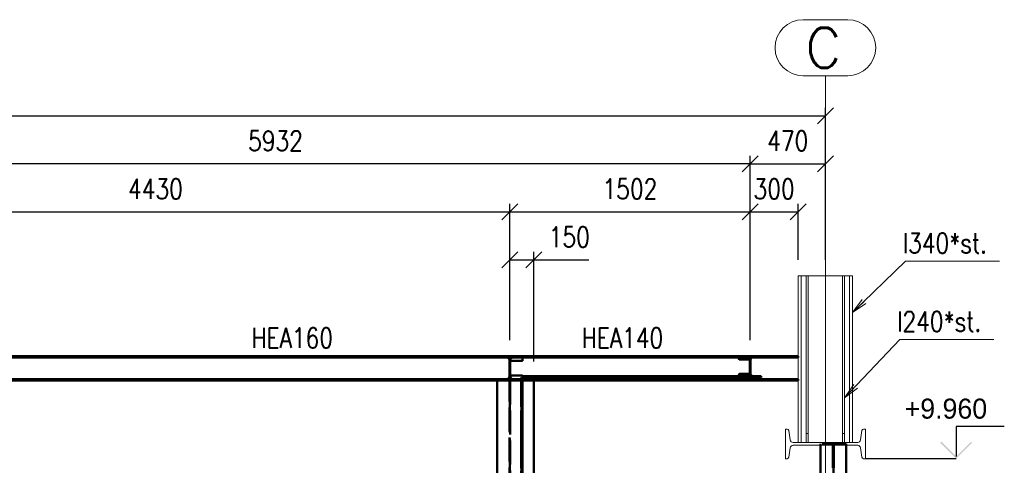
# Paper-space layout 'Layout1' of a CAD drawing. Extents: x -2 to 1083, y -36 to 422.
# Tile 26 of 93: x 366 to 489, y 136 to 192. Entities that reach past the tile are written whole.
import ezdxf

# ---------------------------------------------------------------- set-up
doc = ezdxf.new("R2010")
doc.units = 0
for name, pattern in [('ACAD_ISO02W100', [15, 12, -3]), ('ACAD_ISO04W100', [30.5, 24, -3, 0.5, -3]), ('HP_01_CER_B', [8, 5, -1, 1, -1])]:
    doc.linetypes.add(name, pattern=pattern)
doc.layers.get('0').update_dxf_attribs({"linetype": 'CONTINUOUS'})
doc.layers.get('DEFPOINTS').update_dxf_attribs({"color": 132, "linetype": 'CONTINUOUS'})
doc.layers.add('AS_INS_ON', color=7, linetype='CONTINUOUS')
for name, color, linetype, lineweight in [('SS_1.ET-HALA_TaO-RASTR', 7, 'HP_01_CER_B', 13), ('SS_1.ET-HALA_TaO-SLOUP', 9, 'CONTINUOUS', 13), ('SS_2.ET-HALA_TaO-KCE_VELINU-NADSTAVBA', 72, 'CONTINUOUS', 50), ('SS_KOTY', 3, 'CONTINUOUS', 25), ('SS_POPIS_PROFILU', 13, 'CONTINUOUS', 25), ('SS_SRAFY', 8, 'CONTINUOUS', 18), ('SS_STAV.OK-POPIS_PROFILU', 9, 'CONTINUOUS', 13)]:
    doc.layers.add(name, color=color, linetype=linetype, lineweight=lineweight)
doc.styles.add('ROMANS', font='romans.shx', dxfattribs={"width": 0.8})
doc.styles.add('romans.shx', font='romans.shx', dxfattribs={"height": 5})
doc.linetypes.add('ZIGZAG', pattern='A,0.00254,-5.08,[131,ltypeshp.shx,S=5.08,R=0,X=-5.08,Y=0],-10.16,[131,ltypeshp.shx,S=5.08,R=180,X=5.08,Y=0],-5.08', length=20.32254)
doc.dimstyles.new('A-1_(2.5)_50AS', dxfattribs={"dimtxt": 2.5, "dimasz": 2, "dimexe": 1, "dimexo": 2, "dimgap": 0, "dimtad": 0, "dimdec": 1, "dimlfac": 50, "dimrnd": 1, "dimtxsty": 'ROMANS', "dimblk1": 'OBLIQUE', "dimblk2": 'OBLIQUE', "dimsah": 1, "dimcen": 2, "dimclrd": 256, "dimclre": 256, "dimclrt": 256, "dimadec": 1, "dimazin": 2, "dimtfac": 0.714286, "dimtdec": 1, "dimtmove": 0, "dimatfit": 3, "dimldrblk": 'OPEN', "dimfxl": 1, "dimtvp": 1.142857, "dimtfill": 1, "dimtolj": 1, "dimlwd": -1, "dimlwe": -1, "dimarcsym": 0})
pattern_1 = [(45, (84.875306, 95.420354), (-0.044901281, 0.044901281), [])]

# ---------------------------------------------------------------- blocks, each defined once
blk = doc.blocks.new('_Oblique')
at = {"color": 0, "linetype": 'ByBlock', "lineweight": -2}
blk.add_line((-0.5, -0.5), (0.5, 0.5), dxfattribs=at)
blk = doc.blocks.new('*D62')
at = {"layer": 'DEFPOINTS', "color": 0, "transparency": 16777216}
for p in [(427.64, 167.84), (339.04, 149.82, -164414.6), (427.64, 149.82, -164378.48)]:
    blk.add_point(p, dxfattribs=at)
at = {"layer": 'SS_KOTY', "transparency": 16777216}
for p, q in [((339.04, 151.82), (339.04, 168.84)), ((427.64, 151.82), (427.64, 168.84)), ((339.04, 167.84), (427.64, 167.84))]:
    blk.add_line(p, q, dxfattribs=at)
at = {"layer": 'SS_KOTY', "transparency": 16777216, "xscale": 2, "yscale": 2, "zscale": 2, "rotation": 180}
blk.add_blockref('_Oblique', (339.04, 167.84), dxfattribs=at)
at = {"layer": 'SS_KOTY', "transparency": 16777216, "xscale": 2, "yscale": 2, "zscale": 2}
blk.add_blockref('_Oblique', (427.64, 167.84), dxfattribs=at)
at = {"layer": 'SS_KOTY', "transparency": 16777216, "insert": (383.34, 170.7), "char_height": 2.5, "attachment_point": 5, "style": 'ROMANS', "bg_fill": 3, "box_fill_scale": 1.1, "bg_fill_color": 256, "bg_fill_true_color": 13158600, "bg_fill_transparency": 0}
blk.add_mtext('\\A1;4430', dxfattribs=at)
blk = doc.blocks.new('_OPEN')
at = {"color": 0, "linetype": 'ByBlock'}
for p, q in [((-1, 0.167), (0, 0)), ((0, 0), (-1, -0.167)), ((0, 0), (-1, 0))]:
    blk.add_line(p, q, dxfattribs=at)
blk = doc.blocks.new('*D63')
at = {"layer": 'DEFPOINTS', "color": 0, "transparency": 16777216}
for p in [(457.67, 167.84), (427.64, 149.82, -164378.48), (457.67, 149.82, -164374.6)]:
    blk.add_point(p, dxfattribs=at)
at = {"layer": 'SS_KOTY', "transparency": 16777216}
for p, q in [((427.64, 151.82), (427.64, 168.84)), ((457.67, 151.82), (457.67, 168.84)), ((427.64, 167.84), (457.67, 167.84))]:
    blk.add_line(p, q, dxfattribs=at)
at = {"layer": 'SS_KOTY', "transparency": 16777216, "xscale": 2, "yscale": 2, "zscale": 2, "rotation": 180}
blk.add_blockref('_Oblique', (427.64, 167.84), dxfattribs=at)
at = {"layer": 'SS_KOTY', "transparency": 16777216, "xscale": 2, "yscale": 2, "zscale": 2}
blk.add_blockref('_Oblique', (457.67, 167.84), dxfattribs=at)
at = {"layer": 'SS_KOTY', "transparency": 16777216, "insert": (442.65, 170.7), "char_height": 2.5, "attachment_point": 5, "style": 'ROMANS', "bg_fill": 3, "box_fill_scale": 1.1, "bg_fill_color": 256, "bg_fill_true_color": 13158600, "bg_fill_transparency": 0}
blk.add_mtext('\\A1;1502', dxfattribs=at)
blk = doc.blocks.new('*D64')
at = {"layer": 'DEFPOINTS', "color": 0, "transparency": 16777216}
for p in [(463.68, 167.84), (463.68, 159.84, -164413.23), (457.67, 149.82, -164374.6)]:
    blk.add_point(p, dxfattribs=at)
at = {"layer": 'SS_KOTY', "transparency": 16777216}
for p, q in [((457.67, 151.82), (457.67, 168.84)), ((463.68, 161.84), (463.68, 168.84)), ((457.67, 167.84), (463.68, 167.84))]:
    blk.add_line(p, q, dxfattribs=at)
at = {"layer": 'SS_KOTY', "transparency": 16777216, "xscale": 2, "yscale": 2, "zscale": 2, "rotation": 180}
blk.add_blockref('_Oblique', (457.67, 167.84), dxfattribs=at)
at = {"layer": 'SS_KOTY', "transparency": 16777216, "xscale": 2, "yscale": 2, "zscale": 2}
blk.add_blockref('_Oblique', (463.68, 167.84), dxfattribs=at)
at = {"layer": 'SS_KOTY', "transparency": 16777216, "insert": (460.67, 170.7), "char_height": 2.5, "attachment_point": 5, "style": 'ROMANS', "bg_fill": 3, "box_fill_scale": 1.1, "bg_fill_color": 256, "bg_fill_true_color": 13158600, "bg_fill_transparency": 0}
blk.add_mtext('\\A1;300', dxfattribs=at)
blk = doc.blocks.new('*D65')
at = {"layer": 'DEFPOINTS', "color": 0, "transparency": 16777216}
for p in [(467.08, 173.84), (467.08, 159.84, -164377.76), (457.67, 149.82, -164374.6)]:
    blk.add_point(p, dxfattribs=at)
at = {"layer": 'SS_KOTY', "transparency": 16777216}
for p, q in [((457.67, 151.82), (457.67, 174.84)), ((467.08, 161.84), (467.08, 174.84)), ((457.67, 173.84), (467.08, 173.84))]:
    blk.add_line(p, q, dxfattribs=at)
at = {"layer": 'SS_KOTY', "transparency": 16777216, "xscale": 2, "yscale": 2, "zscale": 2, "rotation": 180}
blk.add_blockref('_Oblique', (457.67, 173.84), dxfattribs=at)
at = {"layer": 'SS_KOTY', "transparency": 16777216, "xscale": 2, "yscale": 2, "zscale": 2}
blk.add_blockref('_Oblique', (467.08, 173.84), dxfattribs=at)
at = {"layer": 'SS_KOTY', "transparency": 16777216, "insert": (462.37, 176.7), "char_height": 2.5, "attachment_point": 5, "style": 'ROMANS', "bg_fill": 3, "box_fill_scale": 1.1, "bg_fill_color": 256, "bg_fill_true_color": 13158600, "bg_fill_transparency": 0}
blk.add_mtext('\\A1;470', dxfattribs=at)
blk = doc.blocks.new('*D69')
at = {"layer": 'DEFPOINTS', "color": 0, "transparency": 16777216}
for p in [(430.64, 161.84), (427.64, 149.82, -164378.48), (430.64, 147.16, -164380)]:
    blk.add_point(p, dxfattribs=at)
at = {"layer": 'SS_KOTY', "transparency": 16777216}
for p, q in [((427.64, 151.82), (427.64, 162.84)), ((430.64, 149.16), (430.64, 162.84)), ((427.64, 161.84), (430.64, 161.84)), ((430.64, 161.84), (437.49, 161.84))]:
    blk.add_line(p, q, dxfattribs=at)
at = {"layer": 'SS_KOTY', "transparency": 16777216, "xscale": 2, "yscale": 2, "zscale": 2, "rotation": 180}
blk.add_blockref('_Oblique', (427.64, 161.84), dxfattribs=at)
at = {"layer": 'SS_KOTY', "transparency": 16777216, "xscale": 2, "yscale": 2, "zscale": 2}
blk.add_blockref('_Oblique', (430.64, 161.84), dxfattribs=at)
at = {"layer": 'SS_KOTY', "transparency": 16777216, "insert": (435.06, 164.7), "char_height": 2.5, "attachment_point": 5, "style": 'ROMANS', "bg_fill": 3, "box_fill_scale": 1.1, "bg_fill_color": 256, "bg_fill_true_color": 13158600, "bg_fill_transparency": 0}
blk.add_mtext('\\A1;150', dxfattribs=at)
blk = doc.blocks.new('*D78')
at = {"layer": 'DEFPOINTS', "color": 0, "transparency": 16777216}
for p in [(339.04, 173.84), (339.04, 149.82, -164414.6), (457.67, 149.82, -164374.6)]:
    blk.add_point(p, dxfattribs=at)
at = {"layer": 'SS_KOTY', "transparency": 16777216}
for p, q in [((339.04, 151.82), (339.04, 174.84)), ((457.67, 151.82), (457.67, 174.84)), ((457.67, 173.84), (339.04, 173.84))]:
    blk.add_line(p, q, dxfattribs=at)
at = {"layer": 'SS_KOTY', "transparency": 16777216, "xscale": 2, "yscale": 2, "zscale": 2, "rotation": 180}
blk.add_blockref('_Oblique', (339.04, 173.84), dxfattribs=at)
at = {"layer": 'SS_KOTY', "transparency": 16777216, "xscale": 2, "yscale": 2, "zscale": 2}
blk.add_blockref('_Oblique', (457.67, 173.84), dxfattribs=at)
at = {"layer": 'SS_KOTY', "transparency": 16777216, "insert": (398.35, 176.7), "char_height": 2.5, "attachment_point": 5, "style": 'ROMANS', "bg_fill": 3, "box_fill_scale": 1.1, "bg_fill_color": 256, "bg_fill_true_color": 13158600, "bg_fill_transparency": 0}
blk.add_mtext('\\A1;5932', dxfattribs=at)
blk = doc.blocks.new('*D80')
at = {"layer": 'DEFPOINTS', "color": 0, "transparency": 16777216}
for p in [(467.08, 179.84), (52.28, 164.84), (467.08, 159.84, -164377.76)]:
    blk.add_point(p, dxfattribs=at)
at = {"layer": 'SS_KOTY', "transparency": 16777216}
for p, q in [((52.28, 166.84), (52.28, 180.84)), ((52.28, 179.84), (467.08, 179.84)), ((467.08, 161.84), (467.08, 180.84))]:
    blk.add_line(p, q, dxfattribs=at)
at = {"layer": 'SS_KOTY', "transparency": 16777216, "xscale": 2, "yscale": 2, "zscale": 2, "rotation": 180}
blk.add_blockref('_Oblique', (52.28, 179.84), dxfattribs=at)
at = {"layer": 'SS_KOTY', "transparency": 16777216, "xscale": 2, "yscale": 2, "zscale": 2}
blk.add_blockref('_Oblique', (467.08, 179.84), dxfattribs=at)
at = {"layer": 'SS_KOTY', "transparency": 16777216, "insert": (259.68, 182.7), "char_height": 2.5, "attachment_point": 5, "style": 'ROMANS', "bg_fill": 3, "box_fill_scale": 1.1, "bg_fill_color": 256, "bg_fill_true_color": 13158600, "bg_fill_transparency": 0}
blk.add_mtext('\\A1;20740', dxfattribs=at)

psp = doc.layouts.get("Layout1")

# ---------------------------------------------------------------- hatches: boundary and pattern name
at = {"layer": 'AS_INS_ON'}
psp.add_hatch(color=9, dxfattribs=at).paths.add_polyline_path([(481.5784, 139.1518), (481.4369, 139.0104), (483.4369, 137.0104), (485.4369, 139.0104), (485.2955, 139.1518), (483.4369, 137.2932)])

# ---------------------------------------------------------------- linework, layer by layer
at = {"layer": 'AS_INS_ON', "color": 9}
for p, q in [((489.4369, 141.0104, -164374.6), (483.4369, 141.0104, -164374.6)), ((483.4369, 141.0104, -164374.6), (483.4369, 137.2932, -164374.6)), ((483.4369, 137.0104), (472.0754, 137.0104))]:
    psp.add_line(p, q, dxfattribs=at)
at = {"layer": 'SS_1.ET-HALA_TaO-RASTR', "linetype": 'Continuous', "ltscale": 0.25}
psp.add_line((469.861, 191.8417), (464.2896, 191.8417), dxfattribs=at)
psp.add_arc((469.861, 188.3417), 3.5, 270, 90, dxfattribs=at)
at = {"layer": 'SS_1.ET-HALA_TaO-SLOUP', "color": 5, "linetype": 'Continuous', "ltscale": 0.25}
for p, q in [((469.2133, 159.8358), (469.2133, 139.0404)), ((469.4753, 139.0404), (469.4753, 159.8358)), ((470.1093, 159.8358), (470.1093, 139.0404)), ((470.4753, 139.0404), (470.4753, 159.8358)), ((463.6753, 139.0404), (463.6753, 146.7804)), ((462.2979, 140.7104), (462.0753, 140.7104)), ((462.0753, 140.7104), (462.0753, 137.0104)), ((462.6762, 139.3504), (462.5118, 140.5243)), ((471.6388, 140.5243), (471.4744, 139.3504)), ((472.0753, 140.7104), (471.8527, 140.7104)), ((472.0753, 137.0104), (472.0753, 140.7104)), ((462.5118, 137.1964), (462.6762, 138.3703)), ((471.1179, 139.0404), (463.0327, 139.0404)), ((463.0327, 138.6804), (471.1179, 138.6804)), ((471.4744, 138.3703), (471.6388, 137.1964)), ((462.0753, 137.0104), (462.2979, 137.0104)), ((471.8527, 137.0104), (472.0753, 137.0104))]:
    psp.add_line(p, q, dxfattribs=at)
at = {"layer": 'SS_1.ET-HALA_TaO-SLOUP', "color": 9, "linetype": 'ZIGZAG', "ltscale": 0.25}
psp.add_line((470.4753, 159.8358), (469.4753, 159.8358), dxfattribs=at)
at = {"layer": 'SS_1.ET-HALA_TaO-SLOUP', "color": 9, "linetype": 'ACAD_ISO02W100', "ltscale": 0.25}
for p, q in [((464.6753, 140.1496), (464.9373, 140.1496)), ((469.2133, 140.1496), (469.4753, 140.1496))]:
    psp.add_line(p, q, dxfattribs=at)
at = {"layer": 'SS_1.ET-HALA_TaO-SLOUP', "color": 5, "linetype": 'Continuous', "ltscale": 0.25}
for centre, start, end in [((462.2979, 140.4944), 7.97, 90), ((471.8527, 140.4944), 90, 172.03), ((462.2979, 137.2264), 270, 352.03), ((471.8527, 137.2264), 187.97, 270)]:
    psp.add_arc(centre, 0.216, start, end, dxfattribs=at)
at = {"layer": 'SS_1.ET-HALA_TaO-SLOUP', "color": 5, "linetype": 'Continuous', "ltscale": 0.25, "extrusion": (-1.52649e-12, -7.60367e-13, -1)}
psp.add_arc((-463.0327, 139.4004), 0.36, 270, 352.03, dxfattribs=at)
at = {"layer": 'SS_1.ET-HALA_TaO-SLOUP', "color": 5, "linetype": 'Continuous', "ltscale": 0.25, "extrusion": (6.69427e-13, -1.61682e-12, -1)}
psp.add_arc((-471.1179, 139.4004), 0.36, 187.97, 270, dxfattribs=at)
at = {"layer": 'SS_1.ET-HALA_TaO-SLOUP', "color": 5, "linetype": 'Continuous', "ltscale": 0.25, "extrusion": (-1.52649e-12, 7.6049e-13, -1)}
psp.add_arc((-463.0327, 138.3204), 0.36, 7.97, 90, dxfattribs=at)
at = {"layer": 'SS_1.ET-HALA_TaO-SLOUP', "color": 5, "linetype": 'Continuous', "ltscale": 0.25, "extrusion": (6.69427e-13, 1.61694e-12, -1)}
psp.add_arc((-471.1179, 138.3204), 0.36, 90, 172.03, dxfattribs=at)
at = {"layer": 'SS_2.ET-HALA_TaO-KCE_VELINU-NADSTAVBA', "color": 1, "linetype": 'Continuous', "ltscale": 0.25}
for p, q in [((456.269, 147.4904), (456.269, 147.3304)), ((456.269, 147.3304), (457.374, 147.3304)), ((456.269, 147.3304), (456.269, 147.1604)), ((456.269, 147.1604), (459.069, 147.1604)), ((456.369, 147.5904), (457.614, 147.5904)), ((457.964, 147.3304), (459.069, 147.3304)), ((459.069, 147.1604), (459.069, 147.3304)), ((463.6753, 146.7804), (463.6753, 146.9604)), ((466.4753, 138.6804), (466.4753, 97.8204)), ((469.6753, 97.8204), (469.6753, 138.6804))]:
    psp.add_line(p, q, dxfattribs=at)
at = {"layer": 'SS_2.ET-HALA_TaO-KCE_VELINU-NADSTAVBA', "color": 3, "linetype": 'ACAD_ISO02W100', "ltscale": 0.25}
for p, q in [((456.269, 147.2804), (459.069, 147.2804)), ((457.424, 147.3511), (457.374, 147.3304)), ((457.4947, 147.3804), (457.424, 147.3511)), ((457.4947, 147.3804), (457.8433, 147.3804)), ((457.914, 147.3511), (457.8433, 147.3804)), ((457.964, 147.3304), (457.914, 147.3511)), ((469.6753, 138.8604), (466.4753, 138.8604)), ((466.4753, 138.8604), (466.4753, 138.6804)), ((468.0153, 138.8604), (468.0153, 95.4204)), ((468.1353, 138.8604), (468.1353, 95.4204)), ((469.6753, 138.6804), (469.6753, 138.8604))]:
    psp.add_line(p, q, dxfattribs=at)
at = {"layer": 'SS_2.ET-HALA_TaO-KCE_VELINU-NADSTAVBA', "color": 7, "linetype": 'ACAD_ISO04W100', "ltscale": 0.25}
psp.add_line((468.0753, 95.4204), (468.0753, 138.8604), dxfattribs=at)
at = {"layer": 'SS_2.ET-HALA_TaO-KCE_VELINU-NADSTAVBA', "color": 1, "linetype": 'Continuous', "ltscale": 0.25, "extrusion": (5.82046e-12, -2.41098e-12, -1)}
psp.add_arc((-456.369, 147.4904, 0), 0.1, 0, 90, dxfattribs=at)
at = {"layer": 'SS_2.ET-HALA_TaO-KCE_VELINU-NADSTAVBA', "color": 1, "linetype": 'Continuous', "ltscale": 0.25, "extrusion": (-3.06162e-16, 6.12323e-17, -1)}
for centre, start, end in [((-457.374, 147.5704), 180, 270), ((-457.964, 147.5704), 270, 0)]:
    psp.add_arc(centre, 0.24, start, end, dxfattribs=at)
at = {"layer": 'SS_STAV.OK-POPIS_PROFILU', "color": 0, "linetype": 'ByBlock'}
for p, q in [((470.4753, 155.2496), (471.6792, 156.8811)), ((470.4753, 155.2496), (471.9113, 156.6417)), ((472.1433, 156.4024), (470.4753, 155.2496)), ((469.4753, 144.6051), (470.6111, 146.2847)), ((469.4753, 144.6051), (470.8528, 146.0552)), ((471.0945, 145.8256), (469.4753, 144.6051))]:
    psp.add_line(p, q, dxfattribs=at)
at = {"layer": 'SS_STAV.OK-POPIS_PROFILU', "color": 9}
for points in [[(470.4753, 155.2496), (477.1059, 161.6779), (488.8201, 161.6779)], [(469.4753, 144.6051), (476.3973, 151.8917), (488.1116, 151.8917)]]:
    psp.add_lwpolyline(points, dxfattribs=at)

# ---------------------------------------------------------------- texts
at = {"layer": 'AS_INS_ON', "color": 9}
psp.add_text('+9.960', height=2.5, dxfattribs=at).set_placement((476.9783, 142.0104))
at = {"layer": 'SS_1.ET-HALA_TaO-RASTR', "color": 7, "style": 'romans.shx'}
psp.add_text('C', height=5, dxfattribs=at).set_placement((464.5833, 185.8417))
at = {"layer": 'SS_STAV.OK-POPIS_PROFILU', "color": 9, "style": 'romans.shx', "width": 0.8}
for s, p in [('I340*st.', (476.7287, 162.6779)), ('I240*st.', (476.0202, 152.8917))]:
    psp.add_text(s, height=2.5, dxfattribs=at).set_placement(p)

# ---------------------------------------------------------------- dimensions: what is measured, and where the dimension line sits
at = {"layer": 'SS_KOTY'}
dim = psp.add_linear_dim(base=(427.6353, 167.8417), p1=(339.0353, 149.8204, -164414.6), p2=(427.6353, 149.8204, -164378.48), dimstyle='A-1_(2.5)_50AS', override={"dimtmove": 1}, dxfattribs=at)
dim.commit()
dim.dimension.update_dxf_attribs({"geometry": '*D62', "text_midpoint": (383.3353, 170.6988)})

# ---------------------------------------------------------------- next in the draw order: dimensions: what is measured, and where the dimension line sits
dim = psp.add_linear_dim(base=(457.669, 167.8417), p1=(427.6353, 149.8204, -164378.48), p2=(457.669, 149.8204, -164374.6), dimstyle='A-1_(2.5)_50AS', override={"dimtmove": 1}, dxfattribs=at)
dim.commit()
dim.dimension.update_dxf_attribs({"geometry": '*D63', "text_midpoint": (442.6522, 170.6988)})

# ---------------------------------------------------------------- next in the draw order: dimensions: what is measured, and where the dimension line sits
dim = psp.add_linear_dim(base=(463.6753, 167.8417), p1=(457.669, 149.8204, -164374.6), p2=(463.6753, 159.8358, -164413.23), dimstyle='A-1_(2.5)_50AS', override={"dimtmove": 1}, dxfattribs=at)
dim.commit()
dim.dimension.update_dxf_attribs({"geometry": '*D64', "text_midpoint": (460.6722, 170.6988)})
dim = psp.add_linear_dim(base=(430.6353, 161.8417), p1=(427.6353, 149.8204, -164378.48), p2=(430.6353, 147.1604, -164380), dimstyle='A-1_(2.5)_50AS', dxfattribs=at)
dim.commit()
dim.dimension.update_dxf_attribs({"geometry": '*D69', "text_midpoint": (435.0639, 164.6988)})

# ---------------------------------------------------------------- next in the draw order: linework, layer by layer
at = {"layer": 'SS_2.ET-HALA_TaO-KCE_VELINU-NADSTAVBA', "color": 1, "linetype": 'Continuous', "ltscale": 0.25}
for p, q in [((340.6353, 146.9604), (426.0353, 146.9604)), ((426.0353, 146.7804), (340.6353, 146.7804)), ((426.0353, 146.9604), (427.2753, 146.9604)), ((426.0353, 146.9604), (426.0353, 146.7804)), ((429.2353, 146.7804), (426.0353, 146.7804)), ((426.0353, 146.7803), (426.0353, 95.4204)), ((427.6953, 147.3804), (429.1353, 147.3804)), ((427.9953, 146.9604), (429.2353, 146.9604)), ((429.1153, 146.7804), (429.1153, 97.7204)), ((429.2219, 147.3304), (456.269, 147.3304)), ((429.2353, 147.2804), (429.2353, 147.1604)), ((429.2353, 147.1604), (456.269, 147.1604)), ((429.2353, 146.9604), (429.2553, 146.9604)), ((429.2353, 146.9604), (429.2353, 146.7804)), ((429.2353, 146.7804), (429.2353, 97.7204)), ((429.2553, 146.7804), (429.2353, 146.7804)), ((429.2553, 146.7603), (429.2353, 146.7603)), ((429.2553, 147.1604), (429.2553, 146.7603)), ((430.6353, 97.7204), (430.6353, 147.1604)), ((430.6353, 146.9604), (463.6753, 146.9604)), ((463.6753, 146.7804), (430.6353, 146.7804))]:
    psp.add_line(p, q, dxfattribs=at)
at = {"layer": 'SS_2.ET-HALA_TaO-KCE_VELINU-NADSTAVBA', "color": 3, "linetype": 'ACAD_ISO02W100', "ltscale": 0.25}
for p, q in [((427.2753, 146.9604), (427.9953, 146.9604)), ((427.5753, 147.3804), (427.6953, 147.3804)), ((427.5753, 147.2804), (427.6953, 147.2804)), ((427.5753, 95.4204), (427.5753, 146.7803)), ((427.6953, 146.7803), (427.6953, 95.4204)), ((429.2353, 146.7603), (429.0353, 146.7603)), ((429.0353, 146.7603), (429.0353, 97.7204)), ((429.2553, 146.9604), (430.6353, 146.9604)), ((430.6353, 146.7804), (429.2553, 146.7804))]:
    psp.add_line(p, q, dxfattribs=at)
at = {"layer": 'SS_2.ET-HALA_TaO-KCE_VELINU-NADSTAVBA', "color": 7, "linetype": 'ACAD_ISO04W100', "ltscale": 0.25}
for p, q in [((429.0353, 97.7204), (429.0353, 147.1604)), ((429.2353, 97.7204), (429.2353, 146.7804))]:
    psp.add_line(p, q, dxfattribs=at)
at = {"layer": 'SS_2.ET-HALA_TaO-KCE_VELINU-NADSTAVBA', "color": 1, "linetype": 'Continuous', "ltscale": 0.25, "extrusion": (8.03374e-13, -1.94019e-12, -1)}
psp.add_arc((-427.2753, 147.2604), 0.3, 180, 270, dxfattribs=at)
at = {"layer": 'SS_2.ET-HALA_TaO-KCE_VELINU-NADSTAVBA', "color": 1, "linetype": 'Continuous', "ltscale": 0.25, "extrusion": (-1.94056e-12, -8.03619e-13, -1)}
psp.add_arc((-427.9953, 147.2604), 0.3, 270, 0, dxfattribs=at)
at = {"layer": 'SS_2.ET-HALA_TaO-KCE_VELINU-NADSTAVBA', "color": 1, "linetype": 'Continuous', "ltscale": 0.25, "extrusion": (-2.41135e-12, -5.8207e-12, -1)}
psp.add_arc((-429.1353, 147.2804, 0), 0.1, 90, 180, dxfattribs=at)

# ---------------------------------------------------------------- next in the draw order: dimensions: what is measured, and where the dimension line sits
at = {"layer": 'SS_KOTY'}
dim = psp.add_linear_dim(base=(467.0753, 173.8417), p1=(457.669, 149.8204, -164374.6), p2=(467.0753, 159.8358, -164377.7578), dimstyle='A-1_(2.5)_50AS', dxfattribs=at)
dim.commit()
dim.dimension.update_dxf_attribs({"geometry": '*D65', "text_midpoint": (462.3722, 176.6988)})

# ---------------------------------------------------------------- next in the draw order: linework, layer by layer
at = {"layer": 'SS_1.ET-HALA_TaO-SLOUP', "color": 5, "linetype": 'Continuous', "ltscale": 0.25}
psp.add_line((463.6753, 146.9604), (463.6753, 149.6404), dxfattribs=at)
at = {"layer": 'SS_2.ET-HALA_TaO-KCE_VELINU-NADSTAVBA', "color": 1, "linetype": 'Continuous', "ltscale": 0.25}
psp.add_line((463.6753, 149.6404), (463.6753, 149.8204), dxfattribs=at)

# ---------------------------------------------------------------- next in the draw order: dimensions: what is measured, and where the dimension line sits
at = {"layer": 'SS_KOTY'}
dim = psp.add_linear_dim(base=(339.0353, 173.8417), p1=(457.669, 149.8204, -164374.6), p2=(339.0353, 149.8204, -164414.6), dimstyle='A-1_(2.5)_50AS', dxfattribs=at)
dim.commit()
dim.dimension.update_dxf_attribs({"geometry": '*D78', "text_midpoint": (398.3522, 176.6988)})

# ---------------------------------------------------------------- next in the draw order: hatches: boundary and pattern name
at = {"layer": 'SS_SRAFY'}
h = psp.add_hatch(dxfattribs=at)
h.set_pattern_fill('ANSI31', color=5, scale=0.02, style=0)
h.set_pattern_definition(pattern_1)
h.paths.add_polyline_path([(427.2753, 146.9604), (426.0353, 146.9604), (426.0353, 146.7804), (429.2353, 146.7804), (429.2353, 146.9604), (427.9953, 146.9604, -0.41421356), (427.6953, 147.2604), (427.6953, 149.3404, -0.41421356), (427.9953, 149.6404), (429.2353, 149.6404), (429.2353, 149.8204), (426.0353, 149.8204), (426.0353, 149.6404), (427.2753, 149.6404, -0.41421356), (427.5753, 149.3404), (427.5753, 147.2604, -0.41421356)], flags=0)
h = psp.add_hatch(dxfattribs=at)
h.set_pattern_fill('ANSI31', color=5, scale=0.02, style=0)
h.set_pattern_definition(pattern_1)
h.paths.add_polyline_path([(459.069, 147.3304), (457.964, 147.3304, -0.41421356), (457.724, 147.5704), (457.724, 149.4104, -0.41421356), (457.964, 149.6504), (459.069, 149.6504), (459.069, 149.8204), (456.269, 149.8204), (456.269, 149.6504), (457.374, 149.6504, -0.41421356), (457.614, 149.4104), (457.614, 147.5704, -0.41421356), (457.374, 147.3304), (456.269, 147.3304), (456.269, 147.1604), (459.069, 147.1604)], flags=0)

# ---------------------------------------------------------------- next in the draw order: linework, layer by layer
at = {"layer": 'SS_2.ET-HALA_TaO-KCE_VELINU-NADSTAVBA', "color": 7, "linetype": 'ACAD_ISO04W100', "ltscale": 0.25}
for p, q in [((339.0353, 149.8204), (463.6753, 149.8204)), ((427.6353, 95.4204), (427.6353, 149.8204)), ((427.6353, 149.8204), (457.669, 149.8204))]:
    psp.add_line(p, q, dxfattribs=at)
at = {"layer": 'SS_2.ET-HALA_TaO-KCE_VELINU-NADSTAVBA', "color": 1, "linetype": 'Continuous', "ltscale": 0.25}
for p, q in [((426.0353, 149.8204), (340.6353, 149.8204)), ((426.0353, 149.6404), (340.6353, 149.6404)), ((429.2353, 149.8204), (426.0353, 149.8204)), ((426.0353, 149.8204), (426.0353, 149.6404)), ((427.2753, 149.6404), (426.0353, 149.6404)), ((427.5753, 149.3404), (427.5753, 147.2604)), ((427.6953, 149.3404), (427.6953, 147.2604)), ((429.1353, 149.2204), (427.6953, 149.2204)), ((429.2353, 149.6404), (427.9953, 149.6404)), ((456.269, 149.8204), (429.2353, 149.8204)), ((429.2353, 149.8204), (429.2353, 149.6404)), ((429.2353, 149.6504), (456.269, 149.6504)), ((429.2353, 149.6404), (429.2353, 149.3204)), ((459.069, 149.8204), (456.269, 149.8204)), ((456.269, 149.8204), (456.269, 149.6504)), ((456.269, 149.6504), (456.269, 149.4904)), ((456.269, 149.6504), (457.374, 149.6504)), ((457.3981, 149.6404), (456.269, 149.6404)), ((457.614, 149.3904), (456.369, 149.3904)), ((457.614, 149.4104), (457.614, 147.5704)), ((457.724, 147.5704), (457.724, 149.4104)), ((463.6753, 149.6404), (457.9399, 149.6404)), ((457.964, 149.6504), (459.069, 149.6504)), ((463.6753, 149.8204), (459.069, 149.8204)), ((459.069, 149.6504), (459.069, 149.8204))]:
    psp.add_line(p, q, dxfattribs=at)
at = {"layer": 'SS_2.ET-HALA_TaO-KCE_VELINU-NADSTAVBA', "color": 3, "linetype": 'ACAD_ISO02W100', "ltscale": 0.25}
for p, q in [((427.9953, 149.6404), (427.2753, 149.6404)), ((427.6953, 149.3204), (427.5753, 149.3204)), ((427.6953, 149.2204), (427.5753, 149.2204)), ((456.269, 149.6404), (429.2353, 149.6404)), ((457.9399, 149.6404), (457.3981, 149.6404)), ((457.724, 149.3204), (457.614, 149.3204)), ((457.724, 149.2204), (457.614, 149.2204))]:
    psp.add_line(p, q, dxfattribs=at)
at = {"layer": 'SS_2.ET-HALA_TaO-KCE_VELINU-NADSTAVBA', "color": 1, "linetype": 'Continuous', "ltscale": 0.25, "extrusion": (1.60705e-12, 3.88057e-12, -1)}
psp.add_arc((-427.2753, 149.3404, 0), 0.3, 90, 180, dxfattribs=at)
at = {"layer": 'SS_2.ET-HALA_TaO-KCE_VELINU-NADSTAVBA', "color": 1, "linetype": 'Continuous', "ltscale": 0.25, "extrusion": (-3.88082e-12, 1.60742e-12, -1)}
psp.add_arc((-427.9953, 149.3404, 0), 0.3, 0, 90, dxfattribs=at)
at = {"layer": 'SS_2.ET-HALA_TaO-KCE_VELINU-NADSTAVBA', "color": 1, "linetype": 'Continuous', "ltscale": 0.25, "extrusion": (-2.41135e-12, 5.82083e-12, -1)}
psp.add_arc((-429.1353, 149.3204), 0.1, 180, 270, dxfattribs=at)
at = {"layer": 'SS_2.ET-HALA_TaO-KCE_VELINU-NADSTAVBA', "color": 1, "linetype": 'Continuous', "ltscale": 0.25, "extrusion": (5.82046e-12, 2.4111e-12, -1)}
psp.add_arc((-456.369, 149.4904, 0), 0.1, 270, 0, dxfattribs=at)
at = {"layer": 'SS_2.ET-HALA_TaO-KCE_VELINU-NADSTAVBA', "color": 1, "linetype": 'Continuous', "ltscale": 0.25, "extrusion": (1.00429e-12, 2.42538e-12, -1)}
psp.add_arc((-457.374, 149.4104), 0.24, 90, 180, dxfattribs=at)
at = {"layer": 'SS_2.ET-HALA_TaO-KCE_VELINU-NADSTAVBA', "color": 1, "linetype": 'Continuous', "ltscale": 0.25, "extrusion": (-2.42563e-12, 1.00466e-12, -1)}
psp.add_arc((-457.964, 149.4104), 0.24, 0, 90, dxfattribs=at)

# ---------------------------------------------------------------- next in the draw order: texts
at = {"layer": 'SS_POPIS_PROFILU', "color": 13, "style": 'romans.shx', "width": 0.8}
for s, p in [('HEA160', (395.3365, 150.8414)), ('HEA140', (436.6059, 150.8414))]:
    psp.add_text(s, height=2.5, dxfattribs=at).set_placement(p)

# ---------------------------------------------------------------- next in the draw order: dimensions: what is measured, and where the dimension line sits
at = {"layer": 'SS_KOTY'}
dim = psp.add_linear_dim(base=(467.0753, 179.8417), p1=(52.2753, 164.8358), p2=(467.0753, 159.8358, -164377.7578), dimstyle='A-1_(2.5)_50AS', dxfattribs=at)
dim.commit()
dim.dimension.update_dxf_attribs({"geometry": '*D80', "text_midpoint": (259.6753, 182.6988)})

# ---------------------------------------------------------------- next in the draw order: linework, layer by layer
at = {"layer": 'SS_1.ET-HALA_TaO-RASTR', "linetype": 'Continuous', "ltscale": 0.25}
psp.add_line((464.2896, 184.8417), (469.861, 184.8417), dxfattribs=at)
at = {"layer": 'SS_1.ET-HALA_TaO-RASTR', "linetype": 'ACAD_ISO04W100', "ltscale": 0.25}
for p, q in [((467.0753, 179.8417), (467.0753, 184.8417)), ((467.0753, 164.8358), (467.0753, 179.8417)), ((467.0753, 57.5184), (467.0753, 164.8358))]:
    psp.add_line(p, q, dxfattribs=at)
at = {"layer": 'SS_1.ET-HALA_TaO-RASTR', "linetype": 'Continuous', "ltscale": 0.25}
psp.add_arc((464.2896, 188.3417), 3.5, 90, 270, dxfattribs=at)
at = {"layer": 'SS_1.ET-HALA_TaO-SLOUP', "color": 9, "linetype": 'ZIGZAG', "ltscale": 0.25}
for p, q in [((464.6753, 159.8358), (463.6753, 159.8358)), ((469.4753, 159.8358), (464.6753, 159.8358))]:
    psp.add_line(p, q, dxfattribs=at)
at = {"layer": 'SS_1.ET-HALA_TaO-SLOUP', "color": 5, "linetype": 'Continuous', "ltscale": 0.25}
for p, q in [((463.6753, 149.8204), (463.6753, 159.8358)), ((464.0413, 139.0404), (464.0413, 159.8358)), ((464.6753, 159.8358), (464.6753, 139.0404)), ((464.9373, 139.0404), (464.9373, 159.8358))]:
    psp.add_line(p, q, dxfattribs=at)
at = {"layer": 'SS_1.ET-HALA_TaO-SLOUP', "color": 9, "linetype": 'ACAD_ISO04W100', "ltscale": 0.25}
psp.add_line((467.0753, 138.8604), (467.0753, 159.8358), dxfattribs=at)
psp.add_line((467.0753, 138.8604), (467.0753, 159.8358), dxfattribs=at)

doc.saveas('drawing.dxf')
